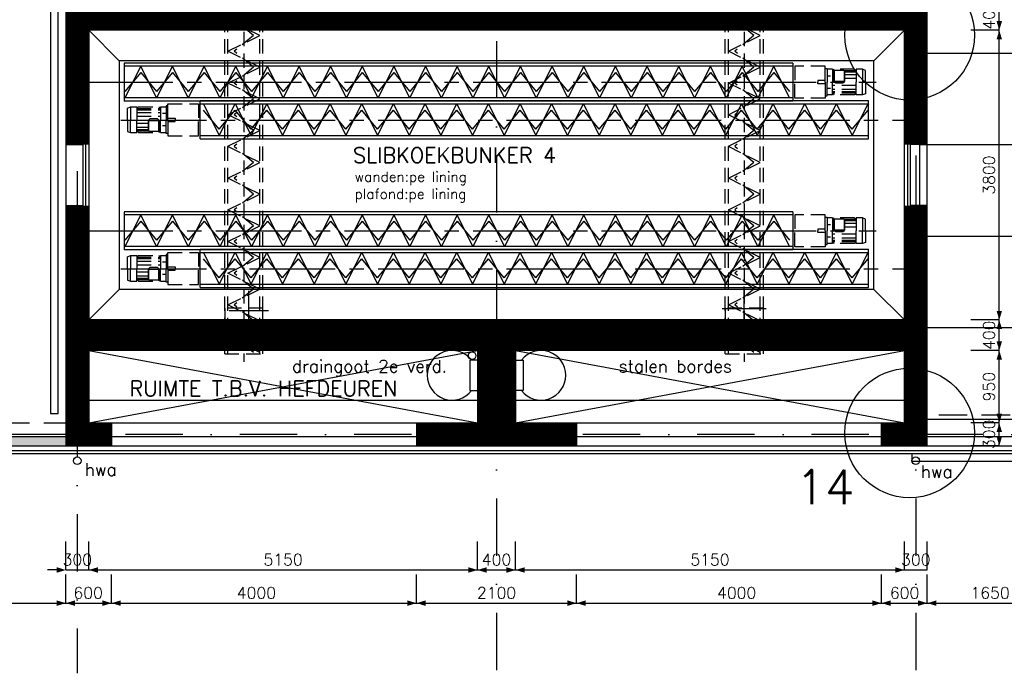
# Model space of a CAD drawing. Extents: x 10 to 84110, y 10 to 59410.
# Tile 9 of 16: x 49355 to 62271, y 15193 to 23766. Entities that reach past the tile are written whole.
import ezdxf
from ezdxf.enums import TextEntityAlignment as Align

# ---------------------------------------------------------------- set-up
doc = ezdxf.new("R2010")
doc.units = 0
doc.header["$LTSCALE"] = 60
doc.header["$MEASUREMENT"] = 0
for name, pattern in [('CENTER2', [28.125, 18.75, -3.125, 3.125, -3.125]), ('DASHDOT', [25, 12.5, -6.25, 0, -6.25]), ('HIDDEN', [9.375, 6.25, -3.125]), ('HIDDEN2', [4.6875, 3.125, -1.5625])]:
    doc.linetypes.add(name, pattern=pattern)
doc.layers.get('0').update_dxf_attribs({"linetype": 'CONTINUOUS'})
for name, color, linetype in [('BEKLEDINGBETON', 3, 'CONTINUOUS'), ('BETON', 8, 'CONTINUOUS'), ('CONSTR50', 1, 'CONTINUOUS'), ('KANAALPLAAT', 15, 'CONTINUOUS'), ('LAAG18', 3, 'CONTINUOUS'), ('LAAG25', 4, 'CONTINUOUS'), ('LAAG35', 7, 'CONTINUOUS'), ('MAAT15', 3, 'CONTINUOUS'), ('ME-CL', 8, 'CENTER2'), ('ME-HIDDEN', 8, 'HIDDEN2'), ('ME1', 8, 'CONTINUOUS'), ('ME1-HIDDEN', 8, 'HIDDEN2'), ('STRAMIEN', 3, 'DASHDOT'), ('TXT15', 3, 'CONTINUOUS'), ('TXT18', 3, 'CONTINUOUS'), ('TXT50', 1, 'CONTINUOUS')]:
    doc.layers.add(name, color=color, linetype=linetype)
doc.styles.add('ROMANS', font='romans')
doc.styles.get("Standard").update_dxf_attribs({"font": 'simplex'})

# ---------------------------------------------------------------- blocks, each defined once
blk = doc.blocks.new('ZUDIMTUS')
at = {"color": 3}
blk.add_solid([(0, 0), (-800, -240), (-800, 240)], dxfattribs=at)
blk = doc.blocks.new('ZUDIMEND')
blk.add_line((-800, 0), (-1600, 0))
at = {"color": 3}
blk.add_solid([(0, 0), (-800, -240), (-800, 240)], dxfattribs=at)

msp = doc.modelspace()

# ---------------------------------------------------------------- linework, layer by layer
at = {"layer": 'BEKLEDINGBETON', "linetype": 'HIDDEN2'}
for points in [[(50225, 22202), (50225, 23662), (60995, 23662), (60995, 22202)], [(60995, 21252), (60995, 19792), (50225, 19792), (50225, 21252)]]:
    msp.add_lwpolyline(points, dxfattribs=at)
at = {"layer": 'BETON'}
for points, const_width in [([(50110, 25527), (50110, 22127)], 300), ([(61110, 22127), (61110, 25527)], 300), ([(60960, 23827), (50260, 23827)], 400), ([(50110, 21327), (50110, 18177)], 300), ([(61110, 18177), (61110, 21327)], 300), ([(55360, 19627), (50260, 19627)], 400), ([(60960, 19627), (50260, 19627)], 400), ([(55610, 19427), (55610, 18477)], 500), ([(50260, 18327), (50560, 18327)], 300), ([(54560, 18327), (56660, 18327)], 300), ([(60660, 18327), (61260, 18327)], 300)]:
    msp.add_lwpolyline(points, dxfattribs=dict(at, const_width=const_width))
msp.add_solid([(48948, 18297), (49960, 18297), (48948, 18177), (49960, 18177)], dxfattribs=at)
at = {"layer": 'CONSTR50'}
for p, q in [((49960, 25527), (49960, 22127)), ((61260, 22127), (61260, 25527)), ((60960, 23627), (50260, 23627)), ((50260, 23627), (50260, 19827)), ((60960, 19827), (60960, 23627)), ((49960, 22127), (50185, 22127)), ((50185, 22202), (50185, 21252)), ((50185, 22202), (50260, 22202)), ((50220, 22202), (50220, 21252)), ((61035, 22202), (60960, 22202)), ((61000, 22202), (61000, 21252)), ((61035, 22202), (61035, 21252)), ((61260, 22127), (61035, 22127)), ((49960, 21327), (50185, 21327)), ((49960, 21327), (49960, 18177)), ((61260, 21327), (61035, 21327)), ((61260, 18177), (61260, 21327)), ((50185, 21252), (50260, 21252)), ((61035, 21252), (60960, 21252)), ((60960, 19827), (50260, 19827)), ((55360, 19427), (50260, 19427)), ((50260, 19427), (50260, 18477)), ((55360, 19427), (55360, 18477)), ((55860, 19427), (55860, 18477)), ((60960, 19427), (55860, 19427)), ((60960, 18477), (60960, 19427)), ((50260, 18477), (50560, 18477)), ((50560, 18477), (50560, 18177)), ((54560, 18477), (54560, 18177)), ((54560, 18477), (55360, 18477)), ((55860, 18477), (56660, 18477)), ((56660, 18477), (56660, 18177)), ((60660, 18177), (60660, 18477)), ((60660, 18477), (60960, 18477)), ((49960, 18177), (50560, 18177)), ((54560, 18177), (56660, 18177)), ((60660, 18177), (61260, 18177))]:
    msp.add_line(p, q, dxfattribs=at)
at = {"layer": 'KANAALPLAAT'}
for p, q in [((61160, 40477), (61160, 18346)), ((61160, 23327), (63010, 23327)), ((61160, 22127), (63010, 22127)), ((61160, 20927), (63010, 20927)), ((61160, 19727), (63010, 19727)), ((61160, 18527), (62910, 18527))]:
    msp.add_line(p, q, dxfattribs=at)
at = {"layer": 'LAAG18'}
for p, q in [((49760, 40052), (49760, 18602)), ((49860, 18602), (49860, 40052)), ((50260, 19427), (55360, 18477)), ((50260, 18477), (55360, 19427)), ((55860, 19427), (60960, 18477)), ((55860, 18477), (60960, 19427)), ((50260, 18777), (55360, 18777)), ((55860, 18777), (60960, 18777)), ((49760, 18602), (49860, 18602)), ((42900, 18117), (63370, 18117)), ((42860, 18077), (63410, 18077)), ((61060, 18077), (65230, 18077)), ((61060, 17977), (65330, 17977))]:
    msp.add_line(p, q, dxfattribs=at)
at = {"layer": 'LAAG18', "linetype": 'HIDDEN'}
for p, q in [((46860, 18477), (49960, 18477)), ((62910, 18577), (61260, 18577))]:
    msp.add_line(p, q, dxfattribs=at)
at = {"layer": 'LAAG18'}
for centre in [(50110, 17981), (61110, 17981)]:
    msp.add_circle(centre, 50, dxfattribs=at)
at = {"layer": 'LAAG25'}
for p, q in [((50260, 23627), (50660, 23227)), ((60960, 23627), (60560, 23227)), ((60560, 23227), (50660, 23227)), ((50660, 23227), (50660, 20227)), ((60560, 20227), (60560, 23227)), ((50260, 19827), (50660, 20227)), ((60560, 20227), (50660, 20227)), ((60560, 20227), (60960, 19827)), ((55260, 19302), (55260, 18902)), ((55360, 19302), (55260, 19302)), ((55860, 19302), (55960, 19302)), ((55960, 19302), (55960, 18902)), ((55260, 18902), (55360, 18902)), ((55960, 18902), (55860, 18902)), ((50560, 18477), (54560, 18477)), ((56660, 18477), (60660, 18477)), ((61060, 18077), (61060, 17977))]:
    msp.add_line(p, q, dxfattribs=at)
msp.add_circle((55290, 19359), 50, dxfattribs=at)
for centre, start, end in [((55026, 19102), 37.9799, 322.0201), ((56193, 19102), 217.9799, 142.0201)]:
    msp.add_arc(centre, 325, start, end, dxfattribs=at)
at = {"layer": 'LAAG35'}
for p, q in [((49960, 22127), (49960, 21327)), ((61260, 21327), (61260, 22127)), ((46860, 18297), (49960, 18297)), ((50560, 18297), (54560, 18297)), ((56660, 18297), (60660, 18297)), ((61260, 18297), (62910, 18297)), ((46860, 18177), (49960, 18177)), ((50560, 18177), (54560, 18177)), ((56660, 18177), (60660, 18177)), ((61260, 18177), (62910, 18177))]:
    msp.add_line(p, q, dxfattribs=at)
at = {"layer": 'MAAT15'}
for p, q in [((62205, 23627), (62205, 24027)), ((62205, 23627), (61830, 23627)), ((62205, 19827), (62205, 23627)), ((62205, 19827), (61830, 19827)), ((62205, 19427), (62205, 19827)), ((62205, 19427), (61830, 19427)), ((62205, 18477), (62205, 19427)), ((62205, 18477), (61830, 18477)), ((62205, 18177), (62205, 18477)), ((62205, 18177), (61830, 18177)), ((49960, 16548), (49960, 16923)), ((50260, 16548), (50260, 16923)), ((55360, 16548), (55360, 16923)), ((55860, 16548), (55860, 16923)), ((60960, 16548), (60960, 16923)), ((61260, 16548), (61260, 16923)), ((49960, 16548), (50260, 16548)), ((50260, 16548), (55360, 16548)), ((55360, 16548), (55860, 16548)), ((55860, 16548), (60960, 16548)), ((60960, 16548), (61260, 16548)), ((49960, 16113), (49960, 16488)), ((50560, 16113), (50560, 16488)), ((54560, 16113), (54560, 16488)), ((54560, 16113), (54560, 16488)), ((56660, 16113), (56660, 16488)), ((56660, 16113), (56660, 16488)), ((60660, 16113), (60660, 16488)), ((61260, 16113), (61260, 16488)), ((46860, 16113), (49960, 16113)), ((49960, 16113), (50560, 16113)), ((50560, 16113), (54560, 16113)), ((54560, 16113), (56660, 16113)), ((56660, 16113), (60660, 16113)), ((60660, 16113), (61260, 16113)), ((61260, 16113), (62910, 16113))]:
    msp.add_line(p, q, dxfattribs=at)
at = {"layer": 'ME-CL'}
for p, q in [((50239, 22947), (60592, 22947)), ((50680, 22447), (60973, 22447)), ((50239, 20997), (60592, 20997)), ((50680, 20497), (60973, 20497))]:
    msp.add_line(p, q, dxfattribs=at)
at = {"layer": 'ME-CL', "linetype": 'CENTER2'}
for p, q in [((52360, 19695), (52360, 20211)), ((52102, 19953), (52618, 19953)), ((58570, 19976), (59149, 19976))]:
    msp.add_line(p, q, dxfattribs=at)
at = {"layer": 'ME-CL', "color": 3, "linetype": 'CENTER2'}
msp.add_line((58860, 19686), (58860, 20265), dxfattribs=at)
at = {"layer": 'ME-HIDDEN'}
for p, q in [((52294, 30917), (52294, 19276)), ((58860, 30917), (58860, 19276)), ((52044, 19385), (52044, 29874)), ((52086, 19385), (52086, 29874)), ((52503, 19385), (52503, 29874)), ((52544, 19385), (52544, 29874)), ((58610, 19385), (58610, 29874)), ((58651, 19385), (58651, 29874)), ((59068, 19385), (59068, 29874)), ((59110, 19385), (59110, 29874)), ((52503, 23557), (52086, 23766)), ((52420, 23557), (52169, 23766)), ((59068, 23557), (58651, 23766)), ((58985, 23557), (58734, 23766)), ((52086, 23351), (52503, 23557)), ((52420, 23557), (52169, 23351)), ((58651, 23351), (59068, 23557)), ((58985, 23557), (58734, 23351)), ((52503, 23142), (52086, 23351)), ((52420, 23142), (52169, 23351)), ((59068, 23142), (58651, 23351)), ((58985, 23142), (58734, 23351)), ((52086, 22935), (52503, 23142)), ((52420, 23142), (52169, 22935)), ((58651, 22935), (59068, 23142)), ((58985, 23142), (58734, 22935)), ((52503, 22727), (52086, 22935)), ((52420, 22727), (52169, 22935)), ((59068, 22727), (58651, 22935)), ((58985, 22727), (58734, 22935)), ((52086, 22520), (52503, 22727)), ((52420, 22727), (52169, 22520)), ((58651, 22520), (59068, 22727)), ((58985, 22727), (58734, 22520)), ((52503, 22312), (52086, 22520)), ((52420, 22312), (52169, 22520)), ((59068, 22312), (58651, 22520)), ((58985, 22312), (58734, 22520)), ((52086, 22105), (52503, 22312)), ((52420, 22312), (52169, 22105)), ((58651, 22105), (59068, 22312)), ((58985, 22312), (58734, 22105)), ((52503, 21892), (52086, 22101)), ((52420, 21892), (52169, 22101)), ((59068, 21892), (58651, 22101)), ((58985, 21892), (58734, 22101)), ((52086, 21685), (52503, 21892)), ((52420, 21892), (52169, 21685)), ((58651, 21685), (59068, 21892)), ((58985, 21892), (58734, 21685)), ((52503, 21477), (52086, 21685)), ((52420, 21477), (52169, 21685)), ((59068, 21477), (58651, 21685)), ((58985, 21477), (58734, 21685)), ((52086, 21270), (52503, 21477)), ((52420, 21477), (52169, 21270)), ((58651, 21270), (59068, 21477)), ((58985, 21477), (58734, 21270)), ((52503, 21062), (52086, 21270)), ((52420, 21062), (52169, 21270)), ((59068, 21062), (58651, 21270)), ((58985, 21062), (58734, 21270)), ((52086, 20855), (52503, 21062)), ((52420, 21062), (52169, 20855)), ((58651, 20855), (59068, 21062)), ((58985, 21062), (58734, 20855)), ((52503, 20647), (52086, 20855)), ((52420, 20647), (52169, 20855)), ((59068, 20647), (58651, 20855)), ((58985, 20647), (58734, 20855)), ((52086, 20440), (52503, 20647)), ((52420, 20647), (52169, 20440)), ((58651, 20440), (59068, 20647)), ((58985, 20647), (58734, 20440)), ((52503, 20231), (52086, 20440)), ((52420, 20231), (52169, 20440)), ((59068, 20231), (58651, 20440)), ((58985, 20231), (58734, 20440)), ((52086, 20025), (52503, 20231)), ((52420, 20231), (52169, 20025)), ((58651, 20025), (59068, 20231)), ((58985, 20231), (58734, 20025)), ((52503, 19816), (52086, 20025)), ((52420, 19816), (52169, 20025)), ((59068, 19816), (58651, 20025)), ((58985, 19816), (58734, 20025)), ((52086, 19610), (52503, 19816)), ((52420, 19816), (52169, 19610)), ((58651, 19610), (59068, 19816)), ((58985, 19816), (58734, 19610)), ((52619, 19714), (51959, 19714)), ((59185, 19714), (58525, 19714)), ((52503, 19401), (52086, 19610)), ((52420, 19401), (52169, 19610)), ((59068, 19401), (58651, 19610)), ((58985, 19401), (58734, 19610)), ((52044, 19385), (52544, 19385)), ((58610, 19385), (59110, 19385))]:
    msp.add_line(p, q, dxfattribs=at)
for points in [[(52044, 19980), (52044, 19480), (52544, 19480), (52544, 19980)], [(58610, 19980), (58610, 19480), (59110, 19480), (59110, 19980)]]:
    msp.add_lwpolyline(points, close=True, dxfattribs=at)
at = {"layer": 'ME1'}
for p, q in [((59496, 23197), (50727, 23197)), ((50727, 23197), (50727, 22697)), ((59496, 23156), (50727, 23156)), ((50943, 23156), (50734, 22739)), ((51150, 22739), (50943, 23156)), ((51358, 23156), (51150, 22739)), ((51565, 22739), (51358, 23156)), ((51773, 23156), (51565, 22739)), ((51980, 22739), (51773, 23156)), ((52188, 23156), (51980, 22739)), ((52395, 22739), (52188, 23156)), ((52604, 23156), (52395, 22739)), ((52810, 22739), (52604, 23156)), ((53019, 23156), (52810, 22739)), ((53225, 22739), (53019, 23156)), ((53434, 23156), (53225, 22739)), ((53641, 22739), (53434, 23156)), ((53849, 23156), (53641, 22739)), ((54056, 22739), (53849, 23156)), ((54264, 23156), (54056, 22739)), ((54471, 22739), (54264, 23156)), ((54679, 23156), (54471, 22739)), ((54886, 22739), (54679, 23156)), ((55094, 23156), (54886, 22739)), ((55301, 22739), (55094, 23156)), ((55510, 23156), (55301, 22739)), ((55716, 22739), (55510, 23156)), ((55925, 23156), (55716, 22739)), ((56131, 22739), (55925, 23156)), ((56340, 23156), (56131, 22739)), ((56547, 22739), (56340, 23156)), ((56755, 23156), (56547, 22739)), ((56962, 22739), (56755, 23156)), ((57170, 23156), (56962, 22739)), ((57377, 22739), (57170, 23156)), ((57585, 23156), (57377, 22739)), ((57792, 22739), (57585, 23156)), ((58000, 23156), (57792, 22739)), ((58207, 22739), (58000, 23156)), ((58416, 23156), (58207, 22739)), ((58622, 22739), (58416, 23156)), ((58831, 23156), (58622, 22739)), ((59037, 22739), (58831, 23156)), ((59246, 23156), (59037, 22739)), ((59453, 22739), (59246, 23156)), ((59496, 23197), (59496, 22697)), ((50943, 23073), (50734, 22822)), ((50943, 23073), (51150, 22822)), ((51358, 23073), (51150, 22822)), ((51358, 23073), (51565, 22822)), ((51773, 23073), (51565, 22822)), ((51773, 23073), (51980, 22822)), ((52188, 23073), (51980, 22822)), ((52188, 23073), (52395, 22822)), ((52604, 23073), (52395, 22822)), ((52604, 23073), (52810, 22822)), ((53019, 23073), (52810, 22822)), ((53019, 23073), (53225, 22822)), ((53434, 23073), (53225, 22822)), ((53434, 23073), (53641, 22822)), ((53849, 23073), (53641, 22822)), ((53849, 23073), (54056, 22822)), ((54264, 23073), (54056, 22822)), ((54264, 23073), (54471, 22822)), ((54679, 23073), (54471, 22822)), ((54679, 23073), (54886, 22822)), ((55094, 23073), (54886, 22822)), ((55094, 23073), (55301, 22822)), ((55510, 23073), (55301, 22822)), ((55510, 23073), (55716, 22822)), ((55925, 23073), (55716, 22822)), ((55925, 23073), (56131, 22822)), ((56340, 23073), (56131, 22822)), ((56340, 23073), (56547, 22822)), ((56755, 23073), (56547, 22822)), ((56755, 23073), (56962, 22822)), ((57170, 23073), (56962, 22822)), ((57170, 23073), (57377, 22822)), ((57585, 23073), (57377, 22822)), ((57585, 23073), (57792, 22822)), ((58000, 23073), (57792, 22822)), ((58000, 23073), (58207, 22822)), ((58416, 23073), (58207, 22822)), ((58416, 23073), (58622, 22822)), ((58831, 23073), (58622, 22822)), ((58831, 23073), (59037, 22822)), ((59246, 23073), (59037, 22822)), ((59246, 23073), (59453, 22822)), ((50727, 22831), (50734, 22822)), ((50734, 22739), (50727, 22754)), ((59496, 22739), (50727, 22739)), ((59496, 22697), (50727, 22697)), ((51723, 22204), (51723, 22704)), ((51723, 22704), (60490, 22704)), ((51723, 22662), (60490, 22662)), ((51767, 22662), (51973, 22245)), ((51973, 22245), (52182, 22662)), ((52182, 22662), (52389, 22245)), ((52389, 22245), (52597, 22662)), ((52597, 22662), (52804, 22245)), ((52804, 22245), (53012, 22662)), ((53012, 22662), (53219, 22245)), ((53219, 22245), (53427, 22662)), ((53427, 22662), (53634, 22245)), ((53634, 22245), (53843, 22662)), ((53843, 22662), (54049, 22245)), ((54049, 22245), (54258, 22662)), ((54258, 22662), (54464, 22245)), ((54464, 22245), (54673, 22662)), ((54673, 22662), (54879, 22245)), ((54879, 22245), (55088, 22662)), ((55088, 22662), (55295, 22245)), ((55295, 22245), (55503, 22662)), ((55503, 22662), (55710, 22245)), ((55710, 22245), (55918, 22662)), ((55918, 22662), (56125, 22245)), ((56125, 22245), (56333, 22662)), ((56333, 22662), (56540, 22245)), ((56540, 22245), (56749, 22662)), ((56749, 22662), (56955, 22245)), ((56955, 22245), (57164, 22662)), ((57164, 22662), (57370, 22245)), ((57370, 22245), (57579, 22662)), ((57579, 22662), (57786, 22245)), ((57786, 22245), (57994, 22662)), ((57994, 22662), (58201, 22245)), ((58201, 22245), (58409, 22662)), ((58409, 22662), (58616, 22245)), ((58616, 22245), (58824, 22662)), ((58824, 22662), (59031, 22245)), ((59031, 22245), (59239, 22662)), ((59239, 22662), (59446, 22245)), ((59446, 22245), (59655, 22662)), ((59655, 22662), (59861, 22245)), ((59861, 22245), (60070, 22662)), ((60070, 22662), (60276, 22245)), ((60276, 22245), (60485, 22662)), ((60485, 22662), (60490, 22652)), ((60490, 22204), (60490, 22704)), ((51973, 22328), (51767, 22579)), ((51973, 22328), (52182, 22579)), ((52389, 22328), (52182, 22579)), ((52389, 22328), (52597, 22579)), ((52804, 22328), (52597, 22579)), ((52804, 22328), (53012, 22579)), ((53219, 22328), (53012, 22579)), ((53219, 22328), (53427, 22579)), ((53634, 22328), (53427, 22579)), ((53634, 22328), (53843, 22579)), ((54049, 22328), (53843, 22579)), ((54049, 22328), (54258, 22579)), ((54464, 22328), (54258, 22579)), ((54464, 22328), (54673, 22579)), ((54879, 22328), (54673, 22579)), ((54879, 22328), (55088, 22579)), ((55295, 22328), (55088, 22579)), ((55295, 22328), (55503, 22579)), ((55710, 22328), (55503, 22579)), ((55710, 22328), (55918, 22579)), ((56125, 22328), (55918, 22579)), ((56125, 22328), (56333, 22579)), ((56540, 22328), (56333, 22579)), ((56540, 22328), (56749, 22579)), ((56955, 22328), (56749, 22579)), ((56955, 22328), (57164, 22579)), ((57370, 22328), (57164, 22579)), ((57370, 22328), (57579, 22579)), ((57786, 22328), (57579, 22579)), ((57786, 22328), (57994, 22579)), ((58201, 22328), (57994, 22579)), ((58201, 22328), (58409, 22579)), ((58616, 22328), (58409, 22579)), ((58616, 22328), (58824, 22579)), ((59031, 22328), (58824, 22579)), ((59031, 22328), (59239, 22579)), ((59446, 22328), (59239, 22579)), ((59446, 22328), (59655, 22579)), ((59861, 22328), (59655, 22579)), ((59861, 22328), (60070, 22579)), ((60276, 22328), (60070, 22579)), ((60276, 22328), (60485, 22579)), ((60490, 22573), (60485, 22579)), ((51723, 22245), (60490, 22245)), ((51723, 22204), (60490, 22204)), ((59496, 21247), (50727, 21247)), ((50727, 21247), (50727, 20747)), ((59496, 21206), (50727, 21206)), ((50943, 21206), (50734, 20789)), ((51150, 20789), (50943, 21206)), ((51358, 21206), (51150, 20789)), ((51565, 20789), (51358, 21206)), ((51773, 21206), (51565, 20789)), ((51980, 20789), (51773, 21206)), ((52188, 21206), (51980, 20789)), ((52395, 20789), (52188, 21206)), ((52604, 21206), (52395, 20789)), ((52810, 20789), (52604, 21206)), ((53019, 21206), (52810, 20789)), ((53225, 20789), (53019, 21206)), ((53434, 21206), (53225, 20789)), ((53641, 20789), (53434, 21206)), ((53849, 21206), (53641, 20789)), ((54056, 20789), (53849, 21206)), ((54264, 21206), (54056, 20789)), ((54471, 20789), (54264, 21206)), ((54679, 21206), (54471, 20789)), ((54886, 20789), (54679, 21206)), ((55094, 21206), (54886, 20789)), ((55301, 20789), (55094, 21206)), ((55510, 21206), (55301, 20789)), ((55716, 20789), (55510, 21206)), ((55925, 21206), (55716, 20789)), ((56131, 20789), (55925, 21206)), ((56340, 21206), (56131, 20789)), ((56547, 20789), (56340, 21206)), ((56755, 21206), (56547, 20789)), ((56962, 20789), (56755, 21206)), ((57170, 21206), (56962, 20789)), ((57377, 20789), (57170, 21206)), ((57585, 21206), (57377, 20789)), ((57792, 20789), (57585, 21206)), ((58000, 21206), (57792, 20789)), ((58207, 20789), (58000, 21206)), ((58416, 21206), (58207, 20789)), ((58622, 20789), (58416, 21206)), ((58831, 21206), (58622, 20789)), ((59037, 20789), (58831, 21206)), ((59246, 21206), (59037, 20789)), ((59453, 20789), (59246, 21206)), ((59496, 21247), (59496, 20747)), ((50943, 21123), (50734, 20872)), ((50943, 21123), (51150, 20872)), ((51358, 21123), (51150, 20872)), ((51358, 21123), (51565, 20872)), ((51773, 21123), (51565, 20872)), ((51773, 21123), (51980, 20872)), ((52188, 21123), (51980, 20872)), ((52188, 21123), (52395, 20872)), ((52604, 21123), (52395, 20872)), ((52604, 21123), (52810, 20872)), ((53019, 21123), (52810, 20872)), ((53019, 21123), (53225, 20872)), ((53434, 21123), (53225, 20872)), ((53434, 21123), (53641, 20872)), ((53849, 21123), (53641, 20872)), ((53849, 21123), (54056, 20872)), ((54264, 21123), (54056, 20872)), ((54264, 21123), (54471, 20872)), ((54679, 21123), (54471, 20872)), ((54679, 21123), (54886, 20872)), ((55094, 21123), (54886, 20872)), ((55094, 21123), (55301, 20872)), ((55510, 21123), (55301, 20872)), ((55510, 21123), (55716, 20872)), ((55925, 21123), (55716, 20872)), ((55925, 21123), (56131, 20872)), ((56340, 21123), (56131, 20872)), ((56340, 21123), (56547, 20872)), ((56755, 21123), (56547, 20872)), ((56755, 21123), (56962, 20872)), ((57170, 21123), (56962, 20872)), ((57170, 21123), (57377, 20872)), ((57585, 21123), (57377, 20872)), ((57585, 21123), (57792, 20872)), ((58000, 21123), (57792, 20872)), ((58000, 21123), (58207, 20872)), ((58416, 21123), (58207, 20872)), ((58416, 21123), (58622, 20872)), ((58831, 21123), (58622, 20872)), ((58831, 21123), (59037, 20872)), ((59246, 21123), (59037, 20872)), ((59246, 21123), (59453, 20872)), ((59496, 20789), (50727, 20789)), ((59496, 20747), (50727, 20747)), ((51723, 20754), (60490, 20754)), ((51723, 20254), (51723, 20754)), ((51723, 20712), (60490, 20712)), ((51767, 20712), (51973, 20295)), ((51973, 20295), (52182, 20712)), ((52182, 20712), (52389, 20295)), ((52389, 20295), (52597, 20712)), ((52597, 20712), (52804, 20295)), ((52804, 20295), (53012, 20712)), ((53012, 20712), (53219, 20295)), ((53219, 20295), (53427, 20712)), ((53427, 20712), (53634, 20295)), ((53634, 20295), (53843, 20712)), ((53843, 20712), (54049, 20295)), ((54049, 20295), (54258, 20712)), ((54258, 20712), (54464, 20295)), ((54464, 20295), (54673, 20712)), ((54673, 20712), (54879, 20295)), ((54879, 20295), (55088, 20712)), ((55088, 20712), (55295, 20295)), ((55295, 20295), (55503, 20712)), ((55503, 20712), (55710, 20295)), ((55710, 20295), (55918, 20712)), ((55918, 20712), (56125, 20295)), ((56125, 20295), (56333, 20712)), ((56333, 20712), (56540, 20295)), ((56540, 20295), (56749, 20712)), ((56749, 20712), (56955, 20295)), ((56955, 20295), (57164, 20712)), ((57164, 20712), (57370, 20295)), ((57370, 20295), (57579, 20712)), ((57579, 20712), (57786, 20295)), ((57786, 20295), (57994, 20712)), ((57994, 20712), (58201, 20295)), ((58201, 20295), (58409, 20712)), ((58409, 20712), (58616, 20295)), ((58616, 20295), (58824, 20712)), ((58824, 20712), (59031, 20295)), ((59031, 20295), (59239, 20712)), ((59239, 20712), (59446, 20295)), ((59446, 20295), (59655, 20712)), ((59655, 20712), (59861, 20295)), ((59861, 20295), (60070, 20712)), ((60070, 20712), (60276, 20295)), ((60276, 20295), (60485, 20712)), ((60485, 20712), (60490, 20702)), ((60490, 20254), (60490, 20754)), ((51973, 20378), (51767, 20629)), ((51973, 20378), (52182, 20629)), ((52389, 20378), (52182, 20629)), ((52389, 20378), (52597, 20629)), ((52804, 20378), (52597, 20629)), ((52804, 20378), (53012, 20629)), ((53219, 20378), (53012, 20629)), ((53219, 20378), (53427, 20629)), ((53634, 20378), (53427, 20629)), ((53634, 20378), (53843, 20629)), ((54049, 20378), (53843, 20629)), ((54049, 20378), (54258, 20629)), ((54464, 20378), (54258, 20629)), ((54464, 20378), (54673, 20629)), ((54879, 20378), (54673, 20629)), ((54879, 20378), (55088, 20629)), ((55295, 20378), (55088, 20629)), ((55295, 20378), (55503, 20629)), ((55710, 20378), (55503, 20629)), ((55710, 20378), (55918, 20629)), ((56125, 20378), (55918, 20629)), ((56125, 20378), (56333, 20629)), ((56540, 20378), (56333, 20629)), ((56540, 20378), (56749, 20629)), ((56955, 20378), (56749, 20629)), ((56955, 20378), (57164, 20629)), ((57370, 20378), (57164, 20629)), ((57370, 20378), (57579, 20629)), ((57786, 20378), (57579, 20629)), ((57786, 20378), (57994, 20629)), ((58201, 20378), (57994, 20629)), ((58201, 20378), (58409, 20629)), ((58616, 20378), (58409, 20629)), ((58616, 20378), (58824, 20629)), ((59031, 20378), (58824, 20629)), ((59031, 20378), (59239, 20629)), ((59446, 20378), (59239, 20629)), ((59446, 20378), (59655, 20629)), ((59861, 20378), (59655, 20629)), ((59861, 20378), (60070, 20629)), ((60276, 20378), (60070, 20629)), ((60276, 20378), (60485, 20629)), ((60490, 20623), (60485, 20629)), ((51723, 20295), (60490, 20295)), ((51723, 20254), (60490, 20254))]:
    msp.add_line(p, q, dxfattribs=at)
at = {"layer": 'ME1-HIDDEN'}
for p, q in [((59921, 23158), (59521, 23158)), ((59521, 23158), (59521, 22947)), ((59921, 23127), (59921, 23158)), ((59945, 23028), (59992, 23028)), ((60018, 23115), (60018, 22947)), ((60040, 23115), (60018, 23093)), ((60041, 23093), (60018, 23093)), ((60040, 23076), (60018, 23076)), ((60040, 23043), (60018, 23043)), ((60040, 22993), (60018, 22993)), ((60305, 23115), (60040, 23115)), ((60040, 23091), (60050, 23102)), ((60040, 22954), (60040, 23091)), ((60044, 22957), (60044, 23095)), ((60050, 23102), (60163, 23102)), ((60174, 23091), (60163, 23102)), ((60170, 23095), (60170, 22957)), ((60327, 23093), (60172, 23093)), ((60174, 23091), (60174, 22954)), ((60327, 23076), (60174, 23076)), ((60327, 23043), (60174, 23043)), ((60327, 22993), (60174, 22993)), ((60305, 23115), (60327, 23093)), ((60327, 23115), (60327, 22947)), ((60412, 23115), (60412, 22947)), ((59521, 22736), (59521, 22947)), ((59945, 22866), (59992, 22866)), ((60018, 22779), (60018, 22947)), ((60327, 22901), (60018, 22901)), ((60040, 22954), (60062, 22932)), ((60170, 22957), (60044, 22957)), ((60151, 22932), (60062, 22932)), ((60174, 22954), (60151, 22932)), ((60327, 22779), (60327, 22947)), ((60412, 22779), (60412, 22947)), ((59921, 22736), (59521, 22736)), ((59921, 22767), (59921, 22736)), ((60327, 22852), (60018, 22852)), ((60327, 22818), (60018, 22818)), ((60327, 22802), (60018, 22802)), ((60040, 22779), (60018, 22802)), ((60305, 22779), (60040, 22779)), ((60305, 22779), (60327, 22802)), ((50808, 22622), (50808, 22454)), ((50892, 22622), (50892, 22454)), ((50915, 22622), (50892, 22599)), ((50915, 22622), (51179, 22622)), ((51179, 22622), (51201, 22599)), ((51201, 22622), (51201, 22454)), ((51299, 22634), (51299, 22664)), ((51299, 22664), (51699, 22664)), ((51699, 22664), (51699, 22454)), ((50892, 22599), (51201, 22599)), ((50892, 22583), (51201, 22583)), ((50892, 22549), (51201, 22549)), ((50892, 22500), (51201, 22500)), ((51275, 22534), (51228, 22534)), ((50808, 22286), (50808, 22454)), ((50892, 22286), (50892, 22454)), ((50892, 22408), (51046, 22408)), ((50892, 22358), (51046, 22358)), ((51046, 22446), (51068, 22469)), ((51046, 22309), (51046, 22446)), ((51050, 22444), (51176, 22444)), ((51050, 22305), (51050, 22444)), ((51068, 22469), (51157, 22469)), ((51180, 22446), (51157, 22469)), ((51176, 22444), (51176, 22305)), ((51180, 22446), (51180, 22309)), ((51180, 22408), (51201, 22408)), ((51180, 22358), (51201, 22358)), ((51201, 22286), (51201, 22454)), ((51275, 22373), (51228, 22373)), ((51699, 22243), (51699, 22454)), ((50892, 22324), (51046, 22324)), ((50892, 22308), (51047, 22308)), ((50915, 22286), (50892, 22308)), ((50915, 22286), (51179, 22286)), ((51046, 22309), (51056, 22299)), ((51170, 22299), (51056, 22299)), ((51180, 22309), (51170, 22299)), ((51179, 22286), (51201, 22308)), ((51179, 22308), (51201, 22308)), ((51180, 22324), (51201, 22324)), ((51299, 22274), (51299, 22243)), ((51299, 22243), (51699, 22243)), ((59521, 21208), (59521, 20997)), ((59921, 21208), (59521, 21208)), ((59921, 21177), (59921, 21208)), ((59945, 21078), (59992, 21078)), ((60018, 21165), (60018, 20997)), ((60040, 21165), (60018, 21143)), ((60041, 21143), (60018, 21143)), ((60040, 21126), (60018, 21126)), ((60040, 21093), (60018, 21093)), ((60305, 21165), (60040, 21165)), ((60040, 21141), (60050, 21152)), ((60040, 21004), (60040, 21141)), ((60044, 21007), (60044, 21145)), ((60050, 21152), (60163, 21152)), ((60174, 21141), (60163, 21152)), ((60170, 21145), (60170, 21007)), ((60327, 21143), (60172, 21143)), ((60174, 21141), (60174, 21004)), ((60327, 21126), (60174, 21126)), ((60327, 21093), (60174, 21093)), ((60305, 21165), (60327, 21143)), ((60327, 21165), (60327, 20997)), ((60412, 21165), (60412, 20997)), ((59521, 20786), (59521, 20997)), ((60040, 21043), (60018, 21043)), ((60018, 20829), (60018, 20997)), ((60327, 20951), (60018, 20951)), ((60040, 21004), (60062, 20982)), ((60170, 21007), (60044, 21007)), ((60151, 20982), (60062, 20982)), ((60174, 21004), (60151, 20982)), ((60327, 21043), (60174, 21043)), ((60327, 20829), (60327, 20997)), ((60412, 20829), (60412, 20997)), ((59921, 20817), (59921, 20786)), ((59945, 20916), (59992, 20916)), ((60327, 20902), (60018, 20902)), ((60327, 20868), (60018, 20868)), ((60327, 20852), (60018, 20852)), ((60040, 20829), (60018, 20852)), ((60305, 20829), (60040, 20829)), ((60305, 20829), (60327, 20852)), ((50808, 20672), (50808, 20504)), ((50892, 20672), (50892, 20504)), ((50915, 20672), (50892, 20649)), ((50915, 20672), (51179, 20672)), ((51179, 20672), (51201, 20649)), ((51201, 20672), (51201, 20504)), ((51299, 20714), (51699, 20714)), ((51299, 20684), (51299, 20714)), ((51699, 20714), (51699, 20504)), ((59921, 20786), (59521, 20786)), ((50892, 20649), (51201, 20649)), ((50892, 20633), (51201, 20633)), ((50892, 20599), (51201, 20599)), ((50892, 20550), (51201, 20550)), ((51275, 20584), (51228, 20584)), ((50808, 20336), (50808, 20504)), ((50892, 20336), (50892, 20504)), ((50892, 20458), (51046, 20458)), ((50892, 20408), (51046, 20408)), ((51046, 20496), (51068, 20519)), ((51046, 20359), (51046, 20496)), ((51050, 20494), (51176, 20494)), ((51050, 20355), (51050, 20494)), ((51068, 20519), (51157, 20519)), ((51180, 20496), (51157, 20519)), ((51176, 20494), (51176, 20355)), ((51180, 20496), (51180, 20359)), ((51180, 20458), (51201, 20458)), ((51180, 20408), (51201, 20408)), ((51201, 20336), (51201, 20504)), ((51275, 20423), (51228, 20423)), ((51699, 20293), (51699, 20504)), ((50892, 20374), (51046, 20374)), ((50892, 20358), (51047, 20358)), ((50915, 20336), (50892, 20358)), ((50915, 20336), (51179, 20336)), ((51046, 20359), (51056, 20349)), ((51170, 20349), (51056, 20349)), ((51180, 20359), (51170, 20349)), ((51179, 20336), (51201, 20358)), ((51179, 20358), (51201, 20358)), ((51180, 20374), (51201, 20374)), ((51299, 20324), (51299, 20293)), ((51299, 20293), (51699, 20293))]:
    msp.add_line(p, q, dxfattribs=at)
for points in [[(59921, 22947), (59921, 23127), (59945, 23127), (59945, 22947)], [(60018, 23115), (59945, 23115)], [(60449, 22947), (60449, 23099), (60412, 23115), (60327, 23115)], [(59921, 22970), (59823, 22970), (59823, 22947)], [(59921, 22924), (59823, 22924), (59823, 22947)], [(59921, 22947), (59921, 22767), (59945, 22767), (59945, 22947)], [(60449, 22947), (60449, 22795), (60412, 22779), (60327, 22779)], [(60018, 22779), (59945, 22779)], [(50771, 22454), (50771, 22606), (50808, 22622), (50892, 22622)], [(51201, 22622), (51275, 22622)], [(51299, 22454), (51299, 22634), (51275, 22634), (51275, 22454)], [(51299, 22476), (51396, 22476), (51396, 22454)], [(50771, 22454), (50771, 22301), (50808, 22286), (50892, 22286)], [(51299, 22454), (51299, 22274), (51275, 22274), (51275, 22454)], [(51299, 22431), (51396, 22431), (51396, 22454)], [(51201, 22286), (51275, 22286)], [(59921, 20997), (59921, 21177), (59945, 21177), (59945, 20997)], [(60018, 21165), (59945, 21165)], [(60449, 20997), (60449, 21149), (60412, 21165), (60327, 21165)], [(59921, 21020), (59823, 21020), (59823, 20997)], [(59921, 20974), (59823, 20974), (59823, 20997)], [(59921, 20997), (59921, 20817), (59945, 20817), (59945, 20997)], [(60449, 20997), (60449, 20845), (60412, 20829), (60327, 20829)], [(60018, 20829), (59945, 20829)], [(50771, 20504), (50771, 20656), (50808, 20672), (50892, 20672)], [(51201, 20672), (51275, 20672)], [(51299, 20504), (51299, 20684), (51275, 20684), (51275, 20504)], [(50771, 20504), (50771, 20351), (50808, 20336), (50892, 20336)], [(51299, 20504), (51299, 20324), (51275, 20324), (51275, 20504)], [(51299, 20526), (51396, 20526), (51396, 20504)], [(51299, 20481), (51396, 20481), (51396, 20504)], [(51201, 20336), (51275, 20336)]]:
    msp.add_lwpolyline(points, dxfattribs=at)
at = {"layer": 'STRAMIEN'}
for p, q in [((55610, 47487), (55610, 15193)), ((61110, 47487), (61110, 15193)), ((50110, 47282), (50110, 15193)), ((70994, 18327), (39101, 18327))]:
    msp.add_line(p, q, dxfattribs=at)
at = {"layer": 'TXT50'}
for centre in [(61029, 23562), (61029, 18346)]:
    msp.add_circle(centre, 850, dxfattribs=at)

# ---------------------------------------------------------------- block references
at = {"layer": 'MAAT15', "xscale": 0.15, "yscale": 0.15, "zscale": 0.15}
for p, rotation in [((62205, 23627), 270), ((62205, 23627), 90), ((62205, 19827), 270), ((62205, 19827), 90), ((62205, 19427), 270), ((62205, 19427), 90), ((62205, 18477), 270), ((62205, 18477), 90), ((62205, 18177), 270), ((50260, 16548), 180), ((55360, 16548), 180), ((55860, 16548), 180), ((49960, 16113), 180), ((50560, 16113), 180), ((54560, 16113), 180), ((56660, 16113), 180), ((60660, 16113), 180), ((61260, 16113), 180)]:
    msp.add_blockref('ZUDIMTUS', p, dxfattribs=dict(at, rotation=rotation))
for name, p in [('ZUDIMEND', (49960, 16548)), ('ZUDIMTUS', (55360, 16548)), ('ZUDIMTUS', (55860, 16548)), ('ZUDIMTUS', (60960, 16548)), ('ZUDIMTUS', (49960, 16113)), ('ZUDIMTUS', (50560, 16113)), ('ZUDIMTUS', (54560, 16113)), ('ZUDIMTUS', (56660, 16113)), ('ZUDIMTUS', (60660, 16113)), ('ZUDIMTUS', (61260, 16113))]:
    msp.add_blockref(name, p, dxfattribs=at)

# ---------------------------------------------------------------- texts
at = {"layer": 'LAAG25', "style": 'ROMANS'}
for s, p in [('SLIBKOEKBUNKER 4', (53727, 21889)), ('RUIMTE T.B.V. HEFDEUREN', (50796, 18828))]:
    msp.add_text(s, height=200, dxfattribs=at).set_placement(p)
at = {"layer": 'MAAT15', "style": 'ROMANS'}
for s, p in [('400', (62145, 23827)), ('3800', (62145, 21727)), ('400', (62145, 19627)), ('950', (62145, 18952)), ('300', (62145, 18327))]:
    msp.add_text(s, height=150, rotation=90, dxfattribs=at).set_placement(p, align=Align.CENTER)
for s, p in [('300', (50110, 16608)), ('5150', (52810, 16608)), ('400', (55610, 16608)), ('5150', (58410, 16608)), ('300', (61110, 16608)), ('600', (50253, 16173)), ('4000', (52460, 16173)), ('2100', (55610, 16173)), ('4000', (58760, 16173)), ('600', (60963, 16173)), ('1650', (62085, 16173))]:
    msp.add_text(s, height=150, dxfattribs=at).set_placement(p, align=Align.CENTER)
at = {"layer": 'TXT15'}
for s, p in [('wanden:pe lining', (53749, 21640)), ('plafond:pe lining', (53749, 21414))]:
    msp.add_text(s, height=132, dxfattribs=at).set_placement(p)
at = {"layer": 'TXT18', "style": 'ROMANS'}
for s, p in [('draingoot 2e verd.', (52926, 19140)), ('stalen bordes', (57212, 19140)), ('hwa', (50208, 17785)), ('hwa', (61175, 17756))]:
    msp.add_text(s, height=162, dxfattribs=at).set_placement(p)
at = {"layer": 'TXT50', "style": 'ROMANS'}
msp.add_text('14', height=450, dxfattribs=at).set_placement((59532, 17411))

doc.saveas('drawing.dxf')
